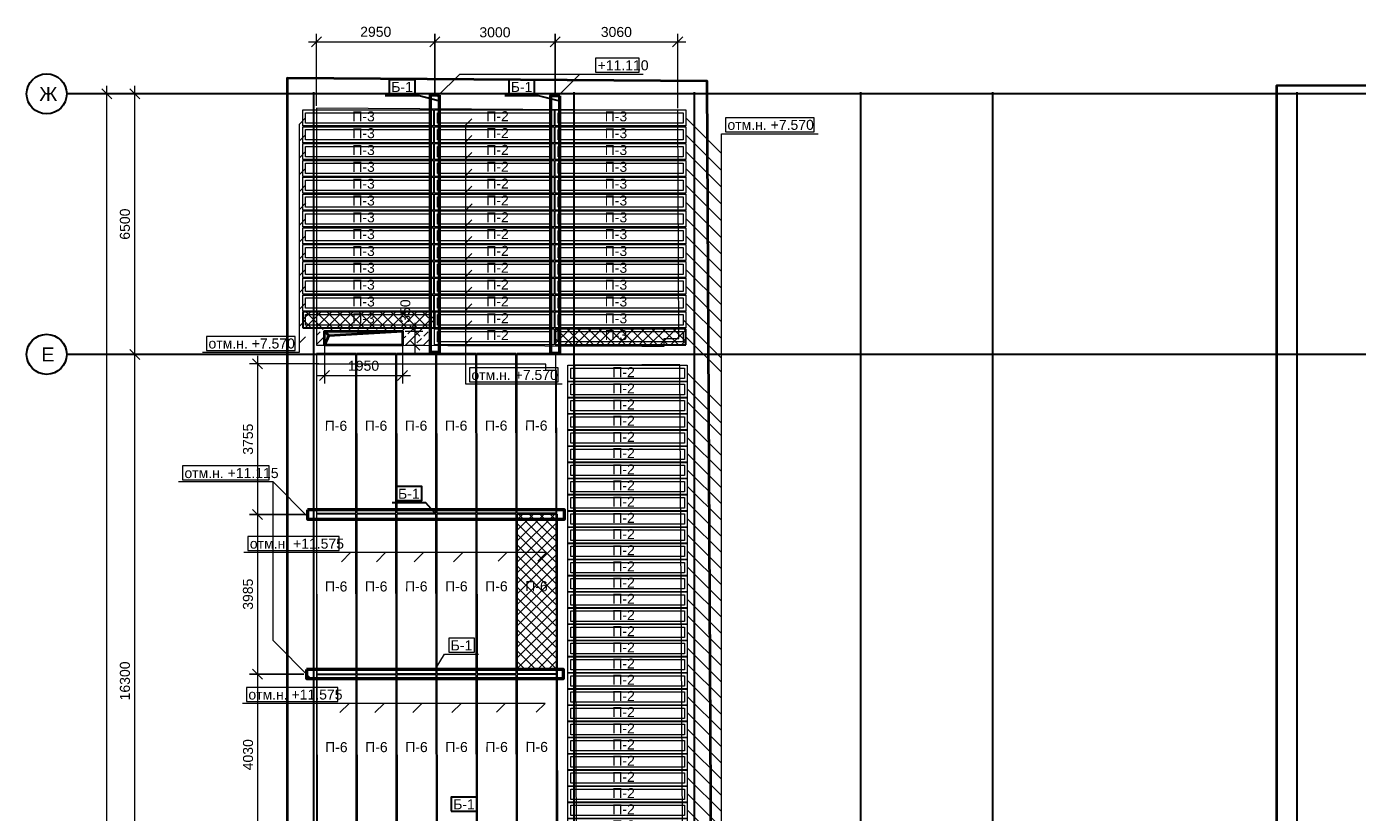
# Model space of a CAD drawing. Header units: millimetres. Extents: x -7161 to 110057, y -144197 to 43481.
# Tile 5 of 30: x -7161 to 26056, y 22971 to 42580. Entities that reach past the tile are written whole.
import ezdxf

# ---------------------------------------------------------------- set-up
doc = ezdxf.new("R2010")
doc.units = ezdxf.units.MM
for name, color, linetype, lineweight in [('A-DETL-____-OTLN', 90, 'Continuous', 30), ('A-DETL-GENF-OTLN', 92, 'Continuous', 18), ('Каркас', 130, 'Continuous', 50), ('Несущие стены', 10, 'Continuous', 40), ('Обмерные чертежи _09_02_2026_ 3 эт_dwg', 8, 'Continuous', 9), ('Оси', 7, 'Continuous', 9), ('Плита', 7, 'Continuous', 9), ('Размеры', 7, 'Continuous', 9), ('Текст', 7, 'Continuous', 9), ('Штриховка', 7, 'Continuous', 9)]:
    doc.layers.add(name, color=color, linetype=linetype, lineweight=lineweight)
doc.styles.add('Arial', font='arial.ttf', dxfattribs={"height": 250})
doc.styles.add('Arial_1', font='arial.ttf', dxfattribs={"height": 350})

# ---------------------------------------------------------------- blocks, each defined once
blk = doc.blocks.new('Обмерные чертежи _09_02_2026_ 3 эт_dwg__U601-2039255-Cхема демонтажа сборных ребристых плит перекрытия 3 этажа в осях _Г-Ж_1-3 и Г-Ж_10-12_')
at = {"layer": 'Плита', "flags": 128}
for points in [[(-1490, 200), (1490, 200), (1490, -200), (-1490, -200)], [(-1420, 130), (1420, 130), (1420, -130), (-1420, -130)]]:
    blk.add_lwpolyline(points, close=True, dxfattribs=at)
at = {"layer": 'Текст', "insert": (-382, 154), "char_height": 250, "width": 670.28, "attachment_point": 1, "line_spacing_factor": 0.941778, "style": 'Arial'}
blk.add_mtext('П-2', dxfattribs=at)
blk = doc.blocks.new('Обмерные чертежи _09_02_2026_ 3 эт_dwg__U608-2039256-Cхема демонтажа сборных ребристых плит перекрытия 3 этажа в осях _Г-Ж_1-3 и Г-Ж_10-12_')
for p in [(0, 0), (0, -404), (0, -808), (0, -1212), (0, -1616), (0, -2020), (0, -2424), (0, -2828), (0, -3232), (0, -3636), (0, -4040), (0, -4444), (0, -4848), (0, -5252), (0, -5656), (0, -6060), (0, -6464), (0, -6868), (0, -7272), (0, -7676), (0, -8080), (0, -8484), (0, -8888), (0, -9292), (0, -9696), (0, -10100), (0, -10504), (0, -10908), (0, -11312), (0, -11716), (0, -12120), (0, -12524), (0, -12928), (0, -13332), (0, -13736), (0, -14140), (0, -14544), (0, -14948), (0, -15352)]:
    blk.add_blockref('Обмерные чертежи _09_02_2026_ 3 эт_dwg__U601-2039255-Cхема демонтажа сборных ребристых плит перекрытия 3 этажа в осях _Г-Ж_1-3 и Г-Ж_10-12_', p)
blk = doc.blocks.new('Обмерные чертежи _09_02_2026_ 3 эт_dwg__U599-2039259-Cхема демонтажа сборных ребристых плит перекрытия 3 этажа в осях _Г-Ж_1-3 и Г-Ж_10-12_')
at = {"layer": 'Плита', "flags": 128}
for points in [[(-1490, 200), (1490, 200), (1490, -200), (-1490, -200)], [(-1420, 130), (1420, 130), (1420, -130), (-1420, -130)]]:
    blk.add_lwpolyline(points, close=True, dxfattribs=at)
at = {"layer": 'Текст', "insert": (-202, 167), "char_height": 250, "width": 670.28, "attachment_point": 1, "line_spacing_factor": 0.941778, "style": 'Arial'}
blk.add_mtext('П-2', dxfattribs=at)
blk = doc.blocks.new('Обмерные чертежи _09_02_2026_ 3 эт_dwg__U600-2039260-Cхема демонтажа сборных ребристых плит перекрытия 3 этажа в осях _Г-Ж_1-3 и Г-Ж_10-12_')
for p in [(0, 5460), (0, 5040), (0, 4620), (0, 4200), (0, 3780), (0, 3360), (0, 2940), (0, 2520), (0, 2100), (0, 1680), (0, 1260), (0, 840), (0, 420), (0, 0)]:
    blk.add_blockref('Обмерные чертежи _09_02_2026_ 3 эт_dwg__U599-2039259-Cхема демонтажа сборных ребристых плит перекрытия 3 этажа в осях _Г-Ж_1-3 и Г-Ж_10-12_', p)
blk = doc.blocks.new('Обмерные чертежи _09_02_2026_ 3 эт_dwg__Oblique-2039261-Cхема демонтажа сборных ребристых плит перекрытия 3 этажа в осях _Г-Ж_1-3 и Г-Ж_10-12_')
at = {"layer": 'Оси'}
blk.add_line((-0.5, -0.5), (0.5, 0.5), dxfattribs=at)
blk = doc.blocks.new('Обмерные чертежи _09_02_2026_ 3 эт_dwg_ось сокольники-2039262-Cхема демонтажа сборных ребристых плит перекрытия 3 этажа в осях _Г-Ж_1-3 и Г-Ж_10-12_')
at = {"layer": 'Оси'}
for p, q in [((-512525, 41386), (-512525, 84838)), ((-511825, 77937), (-511825, 84838)), ((-511825, 61637), (-511825, 78337))]:
    blk.add_line(p, q, dxfattribs=at)
at = {"layer": 'Оси', "color": 250, "lineweight": 30, "flags": 128}
for points in [[(-445520, 84638), (-513025, 84638), (-513525, 84638)], [(-507364, 84678), (-507364, 80157), (-507364, 63892), (-507364, 56540), (-507364, 51884), (-507364, 45174), (-507364, 43179), (-507364, 36624), (-507364, 36124)], [(-500864, 84678), (-500864, 80157), (-500864, 63892), (-500864, 56540), (-500864, 51884), (-500864, 45174), (-500864, 43179), (-500864, 36623), (-500864, 36123)], [(-497864, 84678), (-497864, 80157), (-497864, 63892), (-497864, 56540), (-497864, 51884), (-497864, 45174), (-497864, 43179), (-497864, 36624), (-497864, 36124)], [(-493713, 84678), (-493713, 80157), (-493713, 63892), (-493713, 56540), (-493713, 51884), (-493713, 45174), (-493713, 43179), (-493713, 36624), (-493713, 36124)], [(-490414, 84678), (-490414, 80157), (-490414, 63892), (-490414, 56540), (-490414, 51884), (-490414, 45174), (-490414, 43179), (-490414, 36624), (-490414, 36124)], [(-482816, 84678), (-482816, 80157), (-482816, 63892), (-482816, 56540), (-482816, 51884), (-482816, 45174), (-482816, 43179), (-482816, 36624), (-482816, 36124)], [(-445520, 78137), (-452018, 78137), (-455016, 78137), (-459017, 78137), (-462418, 78137), (-470317, 78137), (-482816, 78137), (-490714, 78137), (-493713, 78137), (-497864, 78137), (-500864, 78137), (-507364, 78137), (-513025, 78137), (-513525, 78137)]]:
    blk.add_lwpolyline(points, dxfattribs=at)
at = {"layer": 'Оси', "flags": 128}
blk.add_lwpolyline([(-511625, 84638), (-512962, 84638), (-512325, 84638)], dxfattribs=at)
blk.add_lwpolyline([(-511625, 78137), (-512962, 78137)], close=True, dxfattribs=at)
at = {"layer": 'Оси', "color": 250, "lineweight": 30}
for centre in [(-514025, 84638), (-514025, 78137)]:
    blk.add_circle(centre, 500, dxfattribs=at)
for p, xscale, yscale, zscale, rotation in [((-512525, 84638), 250.0000000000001, 250.0000000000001, 250.0000000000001, 90), ((-511825, 84638), 250.0000000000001, 250.0000000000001, 250.0000000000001, 90), ((-511825, 78137), 250.0000000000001, 250.0000000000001, 250.0000000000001, 90), ((-511825, 78137), 250, 250, 250, 270)]:
    blk.add_blockref('Обмерные чертежи _09_02_2026_ 3 эт_dwg__Oblique-2039261-Cхема демонтажа сборных ребристых плит перекрытия 3 этажа в осях _Г-Ж_1-3 и Г-Ж_10-12_', p, dxfattribs=dict(xscale=xscale, yscale=yscale, zscale=zscale, rotation=rotation))
at = {"layer": 'Оси', "lineweight": 30, "char_height": 350, "attachment_point": 1, "line_spacing_factor": 0.941778, "style": 'Arial_1'}
for s, insert, width in [('\\fArial|b0|i0|c204|p34|;Ж', (-514209, 84810), 539.9), ('\\fArial|b0|i0|c204|p34|;Е', (-514156, 78309), 389.93)]:
    blk.add_mtext(s, dxfattribs=dict(at, insert=insert, width=width))
at = {"layer": 'Оси', "lineweight": 30, "char_height": 250, "attachment_point": 2, "rotation": 90, "line_spacing_factor": 0.941778, "style": 'Arial'}
for s, insert, width in [('6500', (-512197, 81387), 930.44), ('16300', (-512197, 69987), 1163.05)]:
    blk.add_mtext(s, dxfattribs=dict(at, insert=insert, width=width))
blk = doc.blocks.new('Обмерные чертежи _09_02_2026_ 3 эт_dwg__Oblique-2039263-Cхема демонтажа сборных ребристых плит перекрытия 3 этажа в осях _Г-Ж_1-3 и Г-Ж_10-12_')
at = {"layer": 'Размеры'}
blk.add_line((-0.5, -0.5), (0.5, 0.5), dxfattribs=at)
blk = doc.blocks.new('Обмерные чертежи _09_02_2026_ 3 эт_dwg__U4549-2039276-Cхема демонтажа сборных ребристых плит перекрытия 3 этажа в осях _Г-Ж_1-3 и Г-Ж_10-12_')
at = {"layer": 'Плита', "flags": 128}
blk.add_lwpolyline([(-490, -1990), (490, -1990), (490, 1990), (-490, 1990)], close=True, dxfattribs=at)
at = {"layer": 'Текст', "insert": (-284, 315), "char_height": 250, "width": 670.28, "attachment_point": 1, "rotation": 359.6297, "line_spacing_factor": 0.941778, "style": 'Arial'}
blk.add_mtext('П-6', dxfattribs=at)
blk = doc.blocks.new('Обмерные чертежи _09_02_2026_ 3 эт_dwg__U4550-2039277-Cхема демонтажа сборных ребристых плит перекрытия 3 этажа в осях _Г-Ж_1-3 и Г-Ж_10-12_')
for p in [(0, 8020), (1000, 8020), (2000, 8020), (3000, 8020), (4000, 8020), (5000, 8020), (0, 4010), (1000, 4010), (2000, 4010), (3000, 4010), (4000, 4010), (5000, 4010), (0, 0), (1000, 0), (2000, 0), (3000, 0), (4000, 0), (5000, 0)]:
    blk.add_blockref('Обмерные чертежи _09_02_2026_ 3 эт_dwg__U4549-2039276-Cхема демонтажа сборных ребристых плит перекрытия 3 этажа в осях _Г-Ж_1-3 и Г-Ж_10-12_', p)
blk = doc.blocks.new('Обмерные чертежи _09_02_2026_ 3 эт_dwg-2039254-Cхема демонтажа сборных ребристых плит перекрытия 3 этажа в осях _Г-Ж_1-3 и Г-Ж_10-12_')
at = {"layer": 'Несущие стены', "lineweight": 9}
blk.add_hatch(color=7, dxfattribs=at).paths.add_polyline_path([(-597100, -114590), (-596989, -114352), (-595150, -114240), (-597100, -114240), (-597100, -114590)])
at = {"layer": 'Штриховка'}
h = blk.add_hatch(dxfattribs=at)
h.set_pattern_fill('FP_3', color=256, style=0, pattern_type=2)
h.set_pattern_definition([(45, (0, 0), (-224.5064, 224.5064), []), (45, (224.5, 0), (-224.5064, 224.5064), [158.75, -79.375])])
h.paths.add_polyline_path([(-594460, -114598), (-594460, -114162), (-597300, -114162), (-597300, -114590), (-597100, -114590), (-597100, -114240), (-595150, -114240), (-595150, -114596)])
at = {"lineweight": 9}
for p, q in [((-591284, -108391), (-590725, -107831)), ((-588080, -108922), (-587191, -109811)), ((-597570, -109342), (-597733, -109505)), ((-593419, -109363), (-593582, -109526)), ((-588080, -109342), (-587191, -110231)), ((-597570, -109762), (-597733, -109925)), ((-593419, -109783), (-593582, -109946)), ((-588080, -109762), (-587191, -110651)), ((-597570, -110182), (-597733, -110345)), ((-593419, -110203), (-593582, -110366)), ((-588080, -110182), (-587191, -111071)), ((-597570, -110602), (-597733, -110765)), ((-588080, -110602), (-587191, -111491)), ((-593419, -110623), (-593582, -110786)), ((-597563, -111043), (-597733, -111213)), ((-593412, -111064), (-593582, -111234)), ((-588063, -111043), (-587191, -111915)), ((-597570, -111442), (-597733, -111605)), ((-593419, -111463), (-593582, -111626)), ((-588063, -111453), (-587191, -112325)), ((-597570, -111862), (-597733, -112025)), ((-593419, -111883), (-593582, -112046)), ((-588080, -111862), (-587191, -112751)), ((-597570, -112282), (-597733, -112445)), ((-593419, -112303), (-593582, -112466)), ((-588080, -112282), (-587191, -113171)), ((-597570, -112702), (-597733, -112865)), ((-593419, -112723), (-593582, -112886)), ((-588080, -112702), (-587191, -113591)), ((-597570, -113122), (-597733, -113285)), ((-593419, -113143), (-593582, -113306)), ((-588080, -113122), (-587191, -114011)), ((-597570, -113542), (-597733, -113705)), ((-593419, -113563), (-593582, -113726)), ((-588080, -113542), (-587191, -114431)), ((-597570, -113962), (-597733, -114125)), ((-593419, -113983), (-593582, -114146)), ((-588150, -113962), (-587191, -114921)), ((-597570, -114382), (-597733, -114545)), ((-593419, -114403), (-593582, -114566)), ((-588080, -114382), (-587191, -115271)), ((-588027, -115297), (-587191, -116133)), ((-588027, -115701), (-587191, -116537)), ((-588027, -116021), (-587191, -116858)), ((-588027, -116509), (-587191, -117345)), ((-588027, -116913), (-587191, -117749)), ((-588027, -117317), (-587191, -118153)), ((-588027, -117721), (-587191, -118557)), ((-588027, -118125), (-587191, -118961)), ((-588027, -118529), (-587191, -119365)), ((-588027, -118933), (-587191, -119769)), ((-588027, -119337), (-587191, -120173)), ((-596678, -119998), (-596448, -119768)), ((-595804, -119998), (-595574, -119768)), ((-594861, -119998), (-594631, -119768)), ((-593880, -119998), (-593650, -119768)), ((-592768, -119987), (-592550, -119768)), ((-588027, -119741), (-587191, -120577)), ((-588027, -120145), (-587191, -120981)), ((-588027, -120549), (-587191, -121385)), ((-588027, -120953), (-587191, -121789)), ((-588027, -121357), (-587191, -122193)), ((-588027, -121761), (-587191, -122597)), ((-588027, -122165), (-587191, -123001)), ((-588027, -122569), (-587191, -123405)), ((-588027, -122973), (-587191, -123809)), ((-596715, -123764), (-596485, -123534)), ((-595841, -123764), (-595611, -123534)), ((-594898, -123764), (-594668, -123534)), ((-593917, -123764), (-593687, -123534)), ((-592805, -123753), (-592587, -123534)), ((-588027, -123377), (-587191, -124213)), ((-588027, -123781), (-587191, -124617)), ((-588027, -124185), (-587191, -125021)), ((-588027, -124589), (-587191, -125425)), ((-588027, -124993), (-587191, -125829)), ((-588027, -125397), (-587191, -126233)), ((-588027, -125801), (-587191, -126637)), ((-588027, -126205), (-587191, -127041))]:
    blk.add_line(p, q, dxfattribs=at)
at = {"lineweight": 9, "flags": 128}
for points in [[(-590332, -107781), (-589244, -107781), (-589244, -107431), (-590332, -107431)], [(-587091, -109267), (-584878, -109267), (-584878, -108917), (-587091, -108917)], [(-600045, -114724), (-597833, -114724), (-597833, -114374), (-600045, -114374)], [(-593482, -115509), (-591270, -115509), (-591270, -115159), (-593482, -115159)], [(-600645, -117957), (-598483, -117957), (-598483, -117607), (-600645, -117607)], [(-599013, -119718), (-596732, -119718), (-596732, -119368), (-599013, -119368)], [(-594000, -122258), (-593356, -122258), (-593356, -121908), (-594000, -121908)], [(-599050, -123484), (-596769, -123484), (-596769, -123134), (-599050, -123134)]]:
    blk.add_lwpolyline(points, close=True, dxfattribs=at)
for points in [[(-594285, -108391), (-593725, -107831), (-590432, -107831), (-589144, -107831)], [(-597570, -108922), (-597733, -109085), (-597733, -114774), (-600145, -114774)], [(-593419, -108943), (-593582, -109106), (-593582, -115559), (-591170, -115559)], [(-588027, -130649), (-587191, -131485), (-587191, -109317), (-584778, -109317)], [(-597495, -118894), (-598383, -118007), (-600745, -118007)], [(-597445, -122901), (-598383, -121964), (-598383, -118007)], [(-591775, -119987), (-591556, -119768), (-596632, -119768), (-599113, -119768)], [(-594341, -122685), (-594100, -122308), (-593256, -122308)], [(-591812, -123753), (-591593, -123534), (-596669, -123534), (-599150, -123534)]]:
    blk.add_lwpolyline(points, dxfattribs=at)
at = {"color": 250, "lineweight": 30, "flags": 128}
for points in [[(-595483, -108321), (-594839, -108321), (-594839, -107971), (-595483, -107971)], [(-592501, -108321), (-591857, -108321), (-591857, -107971), (-592501, -107971)], [(-595314, -118474), (-594670, -118474), (-594670, -118124), (-595314, -118124)], [(-593937, -126223), (-593293, -126223), (-593293, -125873), (-593937, -125873)]]:
    blk.add_lwpolyline(points, close=True, dxfattribs=at)
for points in [[(-594230, -108503), (-594739, -108371), (-595583, -108371)], [(-591229, -108503), (-591757, -108371), (-592601, -108371)], [(-594315, -118818), (-594570, -118524), (-595414, -118524)]]:
    blk.add_lwpolyline(points, dxfattribs=at)
at = {"layer": 'Каркас', "flags": 128}
for points in [[(-594230, -108353), (-594460, -108353), (-594460, -114770), (-594230, -114770)], [(-591229, -108373), (-591459, -108373), (-591459, -114790), (-591229, -114790)], [(-597524, -118703), (-597524, -118933), (-591107, -118933), (-591107, -118703)], [(-597549, -122685), (-597549, -122915), (-591133, -122915), (-591133, -122685)]]:
    blk.add_lwpolyline(points, close=True, dxfattribs=at)
at = {"layer": 'Несущие стены'}
blk.add_line((-596989, -114352), (-597100, -114590), dxfattribs=at)
at = {"layer": 'Несущие стены', "flags": 128}
for points in [[(-587432, -130748), (-587548, -108005), (-598035, -107934), (-598035, -130890)], [(-585181, -130748), (-573332, -130748), (-573332, -108113), (-560083, -108085), (-560013, -130709), (-547939, -130709)], [(-597100, -114240), (-595150, -114240), (-595150, -114590), (-597100, -114590), (-597100, -114240), (-596989, -114352), (-595150, -114240)]]:
    blk.add_lwpolyline(points, dxfattribs=at)
at = {"layer": 'Несущие стены', "color": 7, "lineweight": 9, "flags": 128}
for points in [[(-597300, -114590), (-596439, -114590), (-589182, -114619), (-588620, -114619), (-588620, -114428), (-588255, -114428), (-588284, -108740), (-597296, -108679), (-597296, -113975)], [(-588226, -115082), (-589182, -115087), (-590863, -115096), (-590809, -129474), (-590804, -130869), (-588525, -130869), (-588137, -130871)]]:
    blk.add_lwpolyline(points, close=True, dxfattribs=at)
blk.add_lwpolyline([(-597301, -115063), (-597301, -130150), (-597313, -130859), (-597197, -130858), (-591265, -130858), (-591269, -129475), (-591312, -115229), (-591576, -115229), (-591576, -115067), (-597301, -115067)], dxfattribs=at)
at = {"layer": 'Плита', "flags": 128}
for points in [[(-597640, -108722), (-594380, -108722), (-594380, -109122), (-597640, -109122)], [(-597570, -108792), (-594450, -108792), (-594450, -109052), (-597570, -109052)], [(-591340, -108722), (-588080, -108722), (-588080, -109122), (-591340, -109122)], [(-591270, -108792), (-588150, -108792), (-588150, -109052), (-591270, -109052)], [(-597640, -109142), (-594380, -109142), (-594380, -109542), (-597640, -109542)], [(-597570, -109212), (-594450, -109212), (-594450, -109472), (-597570, -109472)], [(-591340, -109142), (-588080, -109142), (-588080, -109542), (-591340, -109542)], [(-591270, -109212), (-588150, -109212), (-588150, -109472), (-591270, -109472)], [(-597640, -109562), (-594380, -109562), (-594380, -109962), (-597640, -109962)], [(-591340, -109562), (-588080, -109562), (-588080, -109962), (-591340, -109962)], [(-597570, -109632), (-594450, -109632), (-594450, -109892), (-597570, -109892)], [(-591270, -109632), (-588150, -109632), (-588150, -109892), (-591270, -109892)], [(-597640, -109982), (-594380, -109982), (-594380, -110382), (-597640, -110382)], [(-597570, -110052), (-594450, -110052), (-594450, -110312), (-597570, -110312)], [(-591340, -109982), (-588080, -109982), (-588080, -110382), (-591340, -110382)], [(-591270, -110052), (-588150, -110052), (-588150, -110312), (-591270, -110312)], [(-597640, -110402), (-594380, -110402), (-594380, -110802), (-597640, -110802)], [(-597570, -110472), (-594450, -110472), (-594450, -110732), (-597570, -110732)], [(-591340, -110402), (-588080, -110402), (-588080, -110802), (-591340, -110802)], [(-591270, -110472), (-588150, -110472), (-588150, -110732), (-591270, -110732)], [(-597640, -110822), (-594380, -110822), (-594380, -111222), (-597640, -111222)], [(-597570, -110892), (-594450, -110892), (-594450, -111152), (-597570, -111152)], [(-591340, -110822), (-588080, -110822), (-588080, -111222), (-591340, -111222)], [(-591270, -110892), (-588150, -110892), (-588150, -111152), (-591270, -111152)], [(-597640, -111242), (-594380, -111242), (-594380, -111642), (-597640, -111642)], [(-591340, -111242), (-588080, -111242), (-588080, -111642), (-591340, -111642)], [(-597570, -111312), (-594450, -111312), (-594450, -111572), (-597570, -111572)], [(-591270, -111312), (-588150, -111312), (-588150, -111572), (-591270, -111572)], [(-597640, -111662), (-594380, -111662), (-594380, -112062), (-597640, -112062)], [(-597570, -111732), (-594450, -111732), (-594450, -111992), (-597570, -111992)], [(-591340, -111662), (-588080, -111662), (-588080, -112062), (-591340, -112062)], [(-591270, -111732), (-588150, -111732), (-588150, -111992), (-591270, -111992)], [(-597640, -112082), (-594380, -112082), (-594380, -112482), (-597640, -112482)], [(-597570, -112152), (-594450, -112152), (-594450, -112412), (-597570, -112412)], [(-591340, -112082), (-588080, -112082), (-588080, -112482), (-591340, -112482)], [(-591270, -112152), (-588150, -112152), (-588150, -112412), (-591270, -112412)], [(-597640, -112502), (-594380, -112502), (-594380, -112902), (-597640, -112902)], [(-597570, -112572), (-594450, -112572), (-594450, -112832), (-597570, -112832)], [(-591340, -112502), (-588080, -112502), (-588080, -112902), (-591340, -112902)], [(-591270, -112572), (-588150, -112572), (-588150, -112832), (-591270, -112832)], [(-597640, -112922), (-594380, -112922), (-594380, -113322), (-597640, -113322)], [(-591340, -112922), (-588080, -112922), (-588080, -113322), (-591340, -113322)], [(-597570, -112992), (-594450, -112992), (-594450, -113252), (-597570, -113252)], [(-591270, -112992), (-588150, -112992), (-588150, -113252), (-591270, -113252)], [(-597640, -113342), (-594380, -113342), (-594380, -113742), (-597640, -113742)], [(-597570, -113412), (-594450, -113412), (-594450, -113672), (-597570, -113672)], [(-591340, -113342), (-588080, -113342), (-588080, -113742), (-591340, -113742)], [(-591270, -113412), (-588150, -113412), (-588150, -113672), (-591270, -113672)], [(-597640, -113762), (-594380, -113762), (-594380, -114162), (-597640, -114162)], [(-597570, -113832), (-594450, -113832), (-594450, -114092), (-597570, -114092)], [(-591340, -113762), (-588080, -113762), (-588080, -114162), (-591340, -114162)], [(-591270, -113832), (-588150, -113832), (-588150, -114092), (-591270, -114092)], [(-591340, -114182), (-588080, -114182), (-588080, -114582), (-591340, -114582)], [(-591270, -114252), (-588150, -114252), (-588150, -114512), (-591270, -114512)]]:
    blk.add_lwpolyline(points, close=True, dxfattribs=at)
at = {"layer": 'Размеры'}
for p, q in [((-597296, -108617), (-597296, -106824)), ((-588284, -108677), (-588284, -106824)), ((-597496, -107024), (-594145, -107024)), ((-594545, -107024), (-591144, -107024)), ((-591544, -107024), (-588084, -107024)), ((-595088, -114240), (-594642, -114240)), ((-594842, -114040), (-594842, -114790)), ((-597100, -114303), (-597100, -115549)), ((-595150, -114303), (-595150, -115549)), ((-595088, -114590), (-594642, -114590)), ((-598770, -114863), (-598770, -119018)), ((-597243, -115063), (-598970, -115063)), ((-597300, -115349), (-594950, -115349)), ((-598770, -118618), (-598770, -123000)), ((-598770, -122600), (-598770, -127031))]:
    blk.add_line(p, q, dxfattribs=at)
at = {"layer": 'Размеры', "flags": 128}
for points in [[(-594345, -106824), (-594345, -108291)], [(-591344, -106824), (-591344, -108311)], [(-598970, -118818), (-597586, -118818)], [(-598970, -122800), (-597612, -122800)]]:
    blk.add_lwpolyline(points, close=True, dxfattribs=at)
for p, xscale, yscale, zscale, rotation in [((-597296, -107024), 250, 250, 250, 180), ((-594345, -107024), 250, 250, 250, 180), ((-591344, -107024), 250, 250, 250, 180), ((-594842, -114240), 250.0000000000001, 250.0000000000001, 250.0000000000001, 90), ((-594842, -114590), 250, 250, 250, 270), ((-598770, -115063), 250.0000000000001, 250.0000000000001, 250.0000000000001, 90), ((-597100, -115349), 250, 250, 250, 180), ((-598770, -118818), 250, 250, 250, 270), ((-598770, -118818), 250.0000000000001, 250.0000000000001, 250.0000000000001, 90), ((-598770, -122800), 250, 250, 250, 270), ((-598770, -122800), 250.0000000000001, 250.0000000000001, 250.0000000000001, 90)]:
    blk.add_blockref('Обмерные чертежи _09_02_2026_ 3 эт_dwg__Oblique-2039263-Cхема демонтажа сборных ребристых плит перекрытия 3 этажа в осях _Г-Ж_1-3 и Г-Ж_10-12_', p, dxfattribs=dict(xscale=xscale, yscale=yscale, zscale=zscale, rotation=rotation))
at = {"xscale": 250, "yscale": 250, "zscale": 250}
for p in [(-594345, -107024), (-591344, -107024), (-588284, -107024), (-595150, -115349)]:
    blk.add_blockref('Обмерные чертежи _09_02_2026_ 3 эт_dwg__Oblique-2039263-Cхема демонтажа сборных ребристых плит перекрытия 3 этажа в осях _Г-Ж_1-3 и Г-Ж_10-12_', p, dxfattribs=at)
for name, p in [('Обмерные чертежи _09_02_2026_ 3 эт_dwg_ось сокольники-2039262-Cхема демонтажа сборных ребристых плит перекрытия 3 этажа в осях _Г-Ж_1-3 и Г-Ж_10-12_', (-90010, -192960)), ('Обмерные чертежи _09_02_2026_ 3 эт_dwg__U600-2039260-Cхема демонтажа сборных ребристых плит перекрытия 3 этажа в осях _Г-Ж_1-3 и Г-Ж_10-12_', (-592860, -114382)), ('Обмерные чертежи _09_02_2026_ 3 эт_dwg__U608-2039256-Cхема демонтажа сборных ребристых плит перекрытия 3 этажа в осях _Г-Ж_1-3 и Г-Ж_10-12_', (-589533, -115296))]:
    blk.add_blockref(name, p)
at = {"rotation": 0.07013996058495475}
blk.add_blockref('Обмерные чертежи _09_02_2026_ 3 эт_dwg__U4550-2039277-Cхема демонтажа сборных ребристых плит перекрытия 3 этажа в осях _Г-Ж_1-3 и Г-Ж_10-12_', (-596799, -124813), dxfattribs=at)
at = {"lineweight": 9, "char_height": 250, "attachment_point": 1, "line_spacing_factor": 0.941778, "style": 'Arial'}
for s, insert, width in [('+11.110', (-590282, -107484), 1521.14), ('отм.н. +7.570', (-587041, -108970), 2577.07), ('отм.н. +7.570', (-599995, -114427), 2577.07), ('отм.н. +7.570', (-593432, -115212), 2577.07), ('отм.н. +11.115', (-600595, -117660), 2809.68), ('отм.н. +11.575', (-598963, -119421), 2809.68), ('Б-1', (-593950, -121961), 642.74), ('отм.н. +11.575', (-599000, -123187), 2809.68)]:
    blk.add_mtext(s, dxfattribs=dict(at, insert=insert, width=width))
at = {"lineweight": 30, "char_height": 250, "width": 642.74, "attachment_point": 1, "line_spacing_factor": 0.941778, "style": 'Arial'}
for insert in [(-595433, -108024), (-592451, -108024), (-595264, -118177), (-593887, -125926)]:
    blk.add_mtext('Б-1', dxfattribs=dict(at, insert=insert))
at = {"layer": 'Размеры', "char_height": 250, "width": 930.44, "attachment_point": 2, "line_spacing_factor": 0.941778, "style": 'Arial'}
for s, insert in [('2950', (-595820, -106648)), ('3000', (-592845, -106660)), ('3060', (-589814, -106652)), ('1950', (-596125, -114982))]:
    blk.add_mtext(s, dxfattribs=dict(at, insert=insert))
at = {"layer": 'Размеры', "char_height": 250, "attachment_point": 2, "rotation": 90, "line_spacing_factor": 0.941778, "style": 'Arial'}
for s, insert, width in [('350', (-595207, -113742), 697.83), ('3755', (-599134, -116940), 930.44), ('3985', (-599136, -120809), 930.44), ('4030', (-599134, -124815), 930.44)]:
    blk.add_mtext(s, dxfattribs=dict(at, insert=insert, width=width))
at = {"layer": 'Текст', "char_height": 250, "width": 670.28, "attachment_point": 1, "line_spacing_factor": 0.941778, "style": 'Arial'}
for insert in [(-596405, -108758), (-590105, -108758), (-596405, -109178), (-590105, -109178), (-596405, -109598), (-590105, -109598), (-596405, -110018), (-590105, -110018), (-596405, -110438), (-590105, -110438), (-596405, -110858), (-590105, -110858), (-596405, -111278), (-590105, -111278), (-596405, -111698), (-590105, -111698), (-596405, -112118), (-590105, -112118), (-596405, -112538), (-590105, -112538), (-596405, -112958), (-590105, -112958), (-596405, -113378), (-590105, -113378), (-596405, -113798), (-590105, -113798), (-590105, -114218)]:
    blk.add_mtext('П-3', dxfattribs=dict(at, insert=insert))

msp = doc.modelspace()

# ---------------------------------------------------------------- hatches: boundary and pattern name
at = {"layer": 'A-DETL-GENF-OTLN', "lineweight": 9}
h = msp.add_hatch(dxfattribs=at)
h.set_pattern_fill('FP_4', color=240, style=0, pattern_type=2)
h.set_pattern_definition([(45, (0, 0), (-132.5825, 132.5825), []), (135, (0, 0), (-132.5825, -132.5825), [])])
h.paths.add_polyline_path([(5088, 18411), (6193, 18411), (6193, 22426), (5088, 22426), (5088, 18581)])
h.paths.add_polyline_path([(55350, 18433), (56434, 18433), (56434, 22436), (55350, 22436)])
h.paths.add_polyline_path([(6035, 26538), (6085, 26538), (6085, 30417), (5078, 30417), (5078, 26538), (5900, 26538)])
h.paths.add_polyline_path([(6249, 34642), (9295, 34642), (9295, 35042), (6035, 35042), (6035, 34642), (6151, 34642)])
h.paths.add_polyline_path([(67, 35062), (3025, 35062), (3025, 35462), (-265, 35462), (-265, 35062), (61, 35062)])

# ---------------------------------------------------------------- linework, layer by layer
at = {"layer": 'A-DETL-____-OTLN'}
for p, q in [((3025, 35462), (-265, 35462)), ((-265, 35462), (-265, 35062)), ((3025, 35062), (3025, 35462)), ((-265, 35062), (3025, 35062)), ((9295, 35042), (6035, 35042)), ((6035, 35042), (6035, 34642)), ((9295, 34642), (9295, 35042)), ((6035, 34642), (9295, 34642)), ((6085, 30417), (5078, 30417)), ((5078, 30417), (5078, 26538)), ((6085, 26538), (6085, 30417)), ((5078, 26538), (6085, 26538))]:
    msp.add_line(p, q, dxfattribs=at)

# ---------------------------------------------------------------- block references
at = {"layer": 'Обмерные чертежи _09_02_2026_ 3 эт_dwg', "color": 7}
msp.add_blockref('Обмерные чертежи _09_02_2026_ 3 эт_dwg-2039254-Cхема демонтажа сборных ребристых плит перекрытия 3 этажа в осях _Г-Ж_1-3 и Г-Ж_10-12_', (597374, 149224), dxfattribs=at)

doc.saveas('drawing.dxf')
